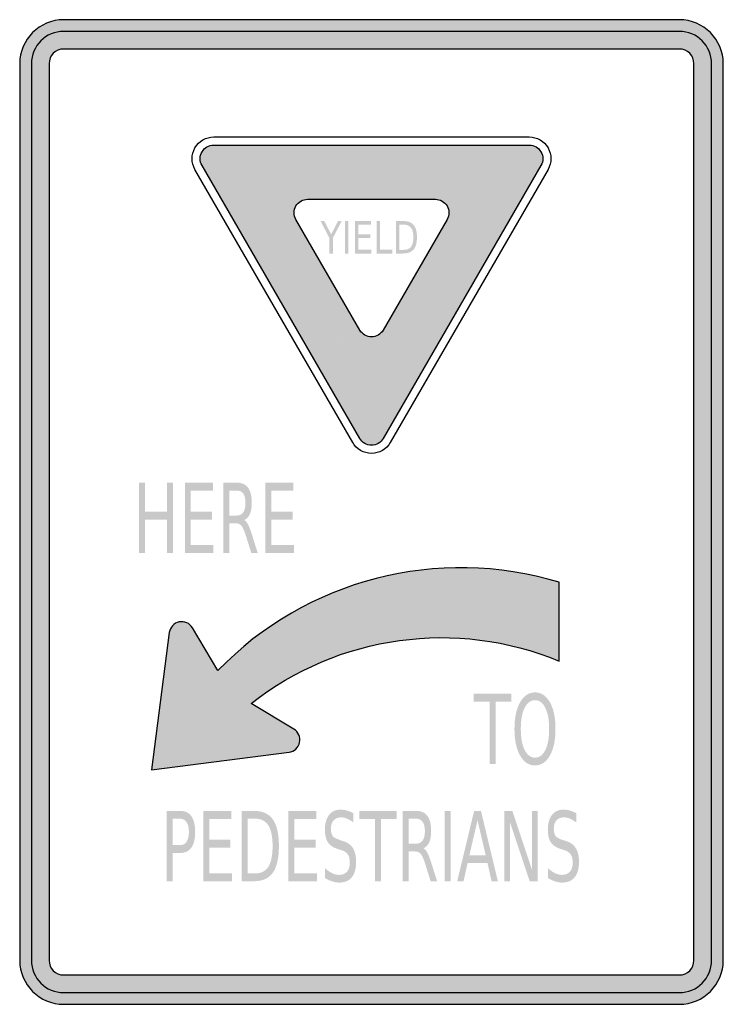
# Model space of a CAD drawing. Header units: inches. Extents: x -0.5 to 0.5, y -0.7 to 0.7.
import ezdxf

# ---------------------------------------------------------------- set-up
doc = ezdxf.new("R2010")
doc.units = ezdxf.units.IN
doc.header["$MEASUREMENT"] = 0

msp = doc.modelspace()

# ---------------------------------------------------------------- hatches: boundary and pattern name
h = msp.add_hatch(color=7)
edge = h.paths.add_edge_path()
edge.add_line((-0.4375, -0.7), (0.4375, -0.7))
edge.add_spline(control_points=[(0.4375, -0.7), (0.472, -0.7), (0.5, -0.672), (0.5, -0.6375)], knot_values=[0, 0, 0, 0, 1, 1, 1, 1], degree=3, periodic=0)
edge.add_line((0.5, -0.6375), (0.5, 0.6375))
edge.add_spline(control_points=[(0.5, 0.6375), (0.5, 0.672), (0.472, 0.7), (0.4375, 0.7)], knot_values=[0, 0, 0, 0, 1, 1, 1, 1], degree=3, periodic=0)
edge.add_line((0.4375, 0.7), (-0.4375, 0.7))
edge.add_spline(control_points=[(-0.4375, 0.7), (-0.472, 0.7), (-0.5, 0.672), (-0.5, 0.6375)], knot_values=[0, 0, 0, 0, 1, 1, 1, 1], degree=3, periodic=0)
edge.add_line((-0.5, 0.6375), (-0.5, -0.6375))
edge.add_spline(control_points=[(-0.5, -0.6375), (-0.5, -0.672), (-0.472, -0.7), (-0.4375, -0.7)], knot_values=[0, 0, 0, 0, 1, 1, 1, 1], degree=3, periodic=0)
edge = h.paths.add_edge_path(flags=0)
edge.add_line((-0.4375, -0.6583), (0.4375, -0.6583))
edge.add_spline(control_points=[(0.4375, -0.6583), (0.449, -0.6583), (0.4583, -0.649), (0.4583, -0.6375)], knot_values=[0, 0, 0, 0, 1, 1, 1, 1], degree=3, periodic=0)
edge.add_line((0.4583, -0.6375), (0.4583, 0.6375))
edge.add_spline(control_points=[(0.4583, 0.6375), (0.4583, 0.649), (0.449, 0.6583), (0.4375, 0.6583)], knot_values=[0, 0, 0, 0, 1, 1, 1, 1], degree=3, periodic=0)
edge.add_line((0.4375, 0.6583), (-0.4375, 0.6583))
edge.add_spline(control_points=[(-0.4375, 0.6583), (-0.449, 0.6583), (-0.4583, 0.649), (-0.4583, 0.6375)], knot_values=[0, 0, 0, 0, 1, 1, 1, 1], degree=3, periodic=0)
edge.add_line((-0.4583, 0.6375), (-0.4583, -0.6375))
edge.add_spline(control_points=[(-0.4583, -0.6375), (-0.4583, -0.649), (-0.449, -0.6583), (-0.4375, -0.6583)], knot_values=[0, 0, 0, 0, 1, 1, 1, 1], degree=3, periodic=0)
h = msp.add_hatch(color=7)
edge = h.paths.add_edge_path()
edge.add_spline(control_points=[(-0.4375, 0.6833), (-0.4628, 0.6833), (-0.4833, 0.6628), (-0.4833, 0.6375)], knot_values=[0, 0, 0, 0, 1, 1, 1, 1], degree=3, periodic=0)
edge.add_line((-0.4833, 0.6375), (-0.4833, -0.6375))
edge.add_spline(control_points=[(-0.4833, -0.6375), (-0.4833, -0.6628), (-0.4628, -0.6833), (-0.4375, -0.6833)], knot_values=[0, 0, 0, 0, 1, 1, 1, 1], degree=3, periodic=0)
edge.add_line((-0.4375, -0.6833), (0.4375, -0.6833))
edge.add_spline(control_points=[(0.4375, -0.6833), (0.4628, -0.6833), (0.4833, -0.6628), (0.4833, -0.6375)], knot_values=[0, 0, 0, 0, 1, 1, 1, 1], degree=3, periodic=0)
edge.add_line((0.4833, -0.6375), (0.4833, 0.6375))
edge.add_spline(control_points=[(0.4833, 0.6375), (0.4833, 0.6628), (0.4628, 0.6833), (0.4375, 0.6833)], knot_values=[0, 0, 0, 0, 1, 1, 1, 1], degree=3, periodic=0)
edge.add_line((0.4375, 0.6833), (-0.4375, 0.6833))
edge = h.paths.add_edge_path(flags=0)
edge.add_spline(control_points=[(0.4375, 0.6583), (0.449, 0.6583), (0.4583, 0.649), (0.4583, 0.6375)], knot_values=[0, 0, 0, 0, 1, 1, 1, 1], degree=3, periodic=0)
edge.add_line((0.4583, 0.6375), (0.4583, -0.6375))
edge.add_spline(control_points=[(0.4583, -0.6375), (0.4583, -0.649), (0.449, -0.6583), (0.4375, -0.6583)], knot_values=[0, 0, 0, 0, 1, 1, 1, 1], degree=3, periodic=0)
edge.add_line((0.4375, -0.6583), (-0.4375, -0.6583))
edge.add_spline(control_points=[(-0.4375, -0.6583), (-0.449, -0.6583), (-0.4583, -0.649), (-0.4583, -0.6375)], knot_values=[0, 0, 0, 0, 1, 1, 1, 1], degree=3, periodic=0)
edge.add_line((-0.4583, -0.6375), (-0.4583, 0.6375))
edge.add_spline(control_points=[(-0.4583, 0.6375), (-0.4583, 0.649), (-0.449, 0.6583), (-0.4375, 0.6583)], knot_values=[0, 0, 0, 0, 1, 1, 1, 1], degree=3, periodic=0)
edge.add_line((-0.4375, 0.6583), (0.4375, 0.6583))
for points in [[(-0.2242, 0.5218), (-0.2261, 0.5217), (-0.228, 0.5214), (-0.2298, 0.5209), (-0.2316, 0.5203), (-0.2333, 0.5195), (-0.2349, 0.5185), (-0.2364, 0.5174), (-0.2378, 0.5161), (-0.2391, 0.5147), (-0.2402, 0.5132), (-0.2412, 0.5116), (-0.242, 0.5099), (-0.2426, 0.5081), (-0.2431, 0.5062), (-0.2434, 0.5044), (-0.2435, 0.5025), (-0.2242, 0.5025), (-0.2242, 0.5218)], [(-0.0909, 0.4544), (-0.2242, 0.5025), (-0.2242, 0.5218), (-0.0909, 0.5218), (-0.0909, 0.4544)], [(-0.0909, 0.5218), (-0.0909, 0.4447), (0.0909, 0.4447), (0.0909, 0.5218), (-0.0909, 0.5218)], [(0.0909, 0.5218), (0.0909, 0.4447), (0.2242, 0.5025), (0.2242, 0.5218), (0.0909, 0.5218)], [(0.2435, 0.5025), (0.2434, 0.5044), (0.2431, 0.5062), (0.2426, 0.5081), (0.242, 0.5099), (0.2412, 0.5116), (0.2402, 0.5132), (0.2391, 0.5147), (0.2378, 0.5161), (0.2364, 0.5174), (0.2349, 0.5185), (0.2333, 0.5195), (0.2316, 0.5203), (0.2298, 0.5209), (0.228, 0.5214), (0.2261, 0.5217), (0.2242, 0.5218), (0.2242, 0.5025), (0.2435, 0.5025)], [(-0.2435, 0.5025), (-0.2434, 0.5008), (-0.2432, 0.4991), (-0.2428, 0.4975), (-0.2423, 0.4959), (-0.2417, 0.4943), (-0.2409, 0.4928), (-0.2242, 0.5025), (-0.2435, 0.5025)], [(-0.2409, 0.4928), (-0.1075, 0.416), (-0.1075, 0.416), (-0.2242, 0.5025), (-0.2409, 0.4928)], [(-0.1742, 0.3774), (-0.1075, 0.416), (-0.1075, 0.416), (-0.2409, 0.4928), (-0.1742, 0.3774)], [(-0.1198, 0.4251), (-0.2242, 0.5025), (-0.2242, 0.5025), (-0.0909, 0.4544), (-0.1198, 0.4251)], [(0.2242, 0.5025), (0.105, 0.4508), (0.1267, 0.4266), (0.2409, 0.4928), (0.2242, 0.5025)], [(0.2409, 0.4928), (0.1267, 0.4266), (0.1075, 0.416), (0.1742, 0.3774), (0.2409, 0.4928)], [(0.2409, 0.4928), (0.2417, 0.4943), (0.2423, 0.4959), (0.2428, 0.4975), (0.2432, 0.4991), (0.2434, 0.5008), (0.2435, 0.5025), (0.2242, 0.5025), (0.2409, 0.4928)], [(-0.0909, 0.4641), (-0.0947, 0.4639), (-0.0984, 0.4633), (-0.1021, 0.4624), (-0.1056, 0.4611), (-0.1091, 0.4595), (-0.1123, 0.4576), (-0.1153, 0.4553), (-0.1182, 0.4528), (-0.1207, 0.45), (-0.1229, 0.4469), (-0.1249, 0.4437), (-0.1265, 0.4403), (-0.1278, 0.4367), (-0.1287, 0.433), (-0.1293, 0.4293), (-0.1294, 0.4255), (-0.1102, 0.4255), (-0.1101, 0.4274), (-0.1098, 0.4293), (-0.1093, 0.4311), (-0.1087, 0.4329), (-0.1079, 0.4346), (-0.1069, 0.4362), (-0.1058, 0.4378), (-0.1045, 0.4392), (-0.1031, 0.4404), (-0.1016, 0.4416), (-0.1, 0.4425), (-0.0983, 0.4433), (-0.0965, 0.444), (-0.0946, 0.4444), (-0.0928, 0.4447), (-0.0909, 0.4448), (-0.0909, 0.4641)], [(0.1294, 0.4255), (0.1293, 0.4291), (0.1288, 0.4326), (0.128, 0.4361), (0.1268, 0.4395), (0.1254, 0.4427), (0.1237, 0.4458), (0.1217, 0.4488), (0.1194, 0.4515), (0.1169, 0.454), (0.1141, 0.4563), (0.1112, 0.4583), (0.1081, 0.46), (0.1048, 0.4615), (0.1014, 0.4626), (0.098, 0.4634), (0.0944, 0.4639), (0.0909, 0.4641), (0.0909, 0.4448), (0.0927, 0.4447), (0.0944, 0.4445), (0.0962, 0.4441), (0.0979, 0.4435), (0.0995, 0.4428), (0.101, 0.4419), (0.1025, 0.4409), (0.1039, 0.4398), (0.1051, 0.4385), (0.1063, 0.4371), (0.1073, 0.4357), (0.1081, 0.4341), (0.1089, 0.4325), (0.1094, 0.4308), (0.1098, 0.4291), (0.1101, 0.4273), (0.1102, 0.4255), (0.1294, 0.4255)], [(-0.1294, 0.4255), (-0.1293, 0.4222), (-0.1289, 0.4188), (-0.1281, 0.4155), (-0.1271, 0.4123), (-0.1258, 0.4092), (-0.1243, 0.4062), (-0.1076, 0.4159), (-0.1084, 0.4174), (-0.109, 0.4189), (-0.1095, 0.4205), (-0.1099, 0.4222), (-0.1101, 0.4238), (-0.1102, 0.4255), (-0.1294, 0.4255)], [(0.1243, 0.4062), (0.1258, 0.4092), (0.1271, 0.4123), (0.1281, 0.4155), (0.1289, 0.4188), (0.1293, 0.4222), (0.1294, 0.4255), (0.1102, 0.4255), (0.1101, 0.4238), (0.1099, 0.4222), (0.1095, 0.4205), (0.109, 0.4189), (0.1084, 0.4174), (0.1076, 0.4159), (0.1243, 0.4062)], [(-0.0833, 0.22), (-0.0166, 0.2585), (-0.1075, 0.416), (-0.1742, 0.3774), (-0.0833, 0.22)], [(-0.0724, 0.4138), (-0.0672, 0.4138), (-0.0573, 0.3948), (-0.0475, 0.4138), (-0.0423, 0.4138), (-0.0549, 0.3896), (-0.0549, 0.3675), (-0.0598, 0.3675), (-0.0598, 0.3896), (-0.0724, 0.4138)], [(-0.0377, 0.4138), (-0.0329, 0.4138), (-0.0329, 0.3675), (-0.0377, 0.3675), (-0.0377, 0.4138)], [(-0.0233, 0.4138), (-0.0008, 0.4138), (-0.0008, 0.4085), (-0.0185, 0.4085), (-0.0185, 0.3948), (-0.0015, 0.3948), (-0.0015, 0.3896), (-0.0185, 0.3896), (-0.0185, 0.3728), (-0.0004, 0.3728), (-0.0004, 0.3675), (-0.0233, 0.3675), (-0.0233, 0.4138)], [(0.0075, 0.4138), (0.0123, 0.4138), (0.0123, 0.3728), (0.0297, 0.3728), (0.0297, 0.3675), (0.0075, 0.3675), (0.0075, 0.4138)], [(0.1075, 0.416), (0.1742, 0.3774), (0.0833, 0.22), (0.0166, 0.2585), (0.1075, 0.416)], [(-0.0167, 0.1045), (-0.025, 0.2536), (-0.0833, 0.22), (-0.0167, 0.1045)], [(-0.0334, 0.2488), (-0.0314, 0.2457), (-0.0291, 0.2429), (-0.0266, 0.2402), (-0.0238, 0.2378), (-0.0208, 0.2357), (-0.0177, 0.2338), (-0.0143, 0.2323), (-0.0109, 0.2311), (-0.0073, 0.2302), (-0.0037, 0.2297), (0, 0.2295), (0.0037, 0.2297), (0.0073, 0.2302), (0.0109, 0.2311), (0.0143, 0.2323), (0.0177, 0.2338), (0.0208, 0.2357), (0.0238, 0.2378), (0.0266, 0.2402), (0.0291, 0.2429), (0.0314, 0.2457), (0.0334, 0.2488), (0.0167, 0.2585), (0.0157, 0.2569), (0.0146, 0.2555), (0.0133, 0.2542), (0.0119, 0.2529), (0.0104, 0.2519), (0.0088, 0.251), (0.0072, 0.2502), (0.0054, 0.2496), (0.0036, 0.2492), (0.0018, 0.2489), (0, 0.2488), (-0.0018, 0.2489), (-0.0036, 0.2492), (-0.0054, 0.2496), (-0.0072, 0.2502), (-0.0088, 0.251), (-0.0104, 0.2519), (-0.0119, 0.2529), (-0.0133, 0.2542), (-0.0146, 0.2555), (-0.0157, 0.2569), (-0.0167, 0.2585), (-0.0334, 0.2488)], [(0, 0.1142), (0, 0.2392), (-0.025, 0.2536), (-0.0167, 0.1045), (0, 0.1142)], [(0, 0.1142), (0.025, 0.2536), (0, 0.2392), (0, 0.1142), (0, 0.1142)], [(0.0167, 0.1045), (0.0833, 0.22), (0.025, 0.2536), (0, 0.1142), (0.0167, 0.1045)], [(-0.0167, 0.1045), (-0.0157, 0.103), (-0.0146, 0.1016), (-0.0133, 0.1002), (-0.0119, 0.099), (-0.0104, 0.098), (-0.0088, 0.097), (-0.0072, 0.0963), (-0.0054, 0.0957), (-0.0036, 0.0952), (-0.0018, 0.095), (0, 0.0949), (0.0018, 0.095), (0.0036, 0.0952), (0.0054, 0.0957), (0.0072, 0.0963), (0.0088, 0.097), (0.0104, 0.098), (0.0119, 0.099), (0.0133, 0.1002), (0.0146, 0.1016), (0.0157, 0.103), (0.0167, 0.1045), (0, 0.1142), (-0.0167, 0.1045)], [(-0.3303, 0.0417), (-0.3218, 0.0417), (-0.3218, 0.0007), (-0.2908, 0.0007), (-0.2908, 0.0417), (-0.2823, 0.0417), (-0.2823, -0.0583), (-0.2908, -0.0583), (-0.2908, -0.0107), (-0.3218, -0.0107), (-0.3218, -0.0583), (-0.3303, -0.0583), (-0.3303, 0.0417)], [(-0.2653, 0.0417), (-0.2255, 0.0417), (-0.2255, 0.0303), (-0.2568, 0.0303), (-0.2568, 0.0007), (-0.2268, 0.0007), (-0.2268, -0.0107), (-0.2568, -0.0107), (-0.2568, -0.0469), (-0.2247, -0.0469), (-0.2247, -0.0583), (-0.2653, -0.0583), (-0.2653, 0.0417)], [(-0.1507, 0.0417), (-0.1109, 0.0417), (-0.1109, 0.0303), (-0.1422, 0.0303), (-0.1422, 0.0007), (-0.1122, 0.0007), (-0.1122, -0.0107), (-0.1422, -0.0107), (-0.1422, -0.0469), (-0.1101, -0.0469), (-0.1101, -0.0583), (-0.1507, -0.0583), (-0.1507, 0.0417)], [(0.1454, -0.2583), (0.1987, -0.2583), (0.1987, -0.2697), (0.1763, -0.2697), (0.1763, -0.3583), (0.1678, -0.3583), (0.1678, -0.2697), (0.1454, -0.2697), (0.1454, -0.2583)], [(-0.2391, -0.425), (-0.1993, -0.425), (-0.1993, -0.4364), (-0.2306, -0.4364), (-0.2306, -0.466), (-0.2006, -0.466), (-0.2006, -0.4774), (-0.2306, -0.4774), (-0.2306, -0.5136), (-0.1985, -0.5136), (-0.1985, -0.525), (-0.2391, -0.525), (-0.2391, -0.425)], [(-0.118, -0.425), (-0.0782, -0.425), (-0.0782, -0.4364), (-0.1095, -0.4364), (-0.1095, -0.466), (-0.0795, -0.466), (-0.0795, -0.4774), (-0.1095, -0.4774), (-0.1095, -0.5136), (-0.0774, -0.5136), (-0.0774, -0.525), (-0.118, -0.525), (-0.118, -0.425)], [(-0.0173, -0.425), (0.036, -0.425), (0.036, -0.4364), (0.0136, -0.4364), (0.0136, -0.525), (0.0051, -0.525), (0.0051, -0.4364), (-0.0173, -0.4364), (-0.0173, -0.425)], [(0.1042, -0.425), (0.1127, -0.425), (0.1127, -0.525), (0.1042, -0.525), (0.1042, -0.425)], [(0.1887, -0.425), (0.2002, -0.425), (0.2281, -0.5087), (0.2281, -0.425), (0.2364, -0.425), (0.2364, -0.525), (0.2249, -0.525), (0.197, -0.4413), (0.197, -0.525), (0.1887, -0.525), (0.1887, -0.425)]]:
    msp.add_hatch(color=7).paths.add_polyline_path(points)
h = msp.add_hatch(color=7)
edge = h.paths.add_edge_path()
edge.add_line((0.0347, 0.4138), (0.0446, 0.4138))
edge.add_spline(control_points=[(0.0446, 0.4138), (0.0515, 0.4138), (0.0565, 0.4119), (0.0598, 0.4082), (0.063, 0.4045), (0.0646, 0.3987), (0.0646, 0.3907), (0.0646, 0.3827), (0.063, 0.3769), (0.0597, 0.3731), (0.0565, 0.3694), (0.0514, 0.3675), (0.0446, 0.3675)], knot_values=[0, 0, 0, 0, 1, 1, 1, 2, 2, 2, 3, 3, 3, 4, 4, 4, 4], degree=3, periodic=0)
edge.add_line((0.0446, 0.3675), (0.0347, 0.3675))
edge.add_line((0.0347, 0.3675), (0.0347, 0.4138))
edge = h.paths.add_edge_path(flags=0)
edge.add_line((0.0395, 0.4087), (0.0395, 0.3727))
edge.add_line((0.0395, 0.3727), (0.0453, 0.3727))
edge.add_spline(control_points=[(0.0453, 0.3727), (0.0502, 0.3727), (0.0538, 0.3741), (0.0561, 0.377), (0.0584, 0.3799), (0.0595, 0.3845), (0.0595, 0.3907), (0.0595, 0.3969), (0.0584, 0.4015), (0.0561, 0.4043), (0.0538, 0.4072), (0.0502, 0.4087), (0.0453, 0.4087)], knot_values=[0, 0, 0, 0, 1, 1, 1, 2, 2, 2, 3, 3, 3, 4, 4, 4, 4], degree=3, periodic=0)
edge.add_line((0.0453, 0.4087), (0.0395, 0.4087))
h = msp.add_hatch(color=7)
edge = h.paths.add_edge_path()
edge.add_spline(control_points=[(-0.1809, -0.0114), (-0.179, -0.0124), (-0.1773, -0.0145), (-0.1755, -0.0177), (-0.1738, -0.021), (-0.1721, -0.0254), (-0.1703, -0.031)], knot_values=[0, 0, 0, 0, 1, 1, 1, 2, 2, 2, 2], degree=3, periodic=0)
edge.add_line((-0.1703, -0.031), (-0.1617, -0.0583))
edge.add_line((-0.1617, -0.0583), (-0.1708, -0.0583))
edge.add_line((-0.1708, -0.0583), (-0.1789, -0.0327))
edge.add_spline(control_points=[(-0.1789, -0.0327), (-0.181, -0.026), (-0.183, -0.0215), (-0.1849, -0.0194), (-0.1869, -0.0172), (-0.1896, -0.0161), (-0.1929, -0.0161)], knot_values=[0, 0, 0, 0, 1, 1, 1, 2, 2, 2, 2], degree=3, periodic=0)
edge.add_line((-0.1929, -0.0161), (-0.2022, -0.0161))
edge.add_line((-0.2022, -0.0161), (-0.2022, -0.0583))
edge.add_line((-0.2022, -0.0583), (-0.2107, -0.0583))
edge.add_line((-0.2107, -0.0583), (-0.2107, 0.0417))
edge.add_line((-0.2107, 0.0417), (-0.1915, 0.0417))
edge.add_spline(control_points=[(-0.1915, 0.0417), (-0.1843, 0.0417), (-0.1789, 0.0393), (-0.1754, 0.0345), (-0.1719, 0.0297), (-0.1701, 0.0225), (-0.1701, 0.0129), (-0.1701, 0.0066), (-0.171, 0.0013), (-0.1728, -0.0028), (-0.1747, -0.007), (-0.1773, -0.0098), (-0.1809, -0.0114)], knot_values=[0, 0, 0, 0, 1, 1, 1, 2, 2, 2, 3, 3, 3, 4, 4, 4, 4], degree=3, periodic=0)
edge = h.paths.add_edge_path(flags=0)
edge.add_line((-0.2022, 0.0305), (-0.2022, -0.005))
edge.add_line((-0.2022, -0.005), (-0.1915, -0.005))
edge.add_spline(control_points=[(-0.1915, -0.005), (-0.1874, -0.005), (-0.1843, -0.0034), (-0.1822, -0.0004), (-0.1801, 0.0026), (-0.1791, 0.007), (-0.1791, 0.0129), (-0.1791, 0.0187), (-0.1801, 0.0231), (-0.1822, 0.0261), (-0.1843, 0.0291), (-0.1874, 0.0305), (-0.1915, 0.0305)], knot_values=[0, 0, 0, 0, 1, 1, 1, 2, 2, 2, 3, 3, 3, 4, 4, 4, 4], degree=3, periodic=0)
edge.add_line((-0.1915, 0.0305), (-0.2022, 0.0305))
h = msp.add_hatch(color=7)
edge = h.paths.add_edge_path()
edge.add_line((0.2667, -0.2119), (0.2667, -0.0999))
edge.add_spline(control_points=[(0.2667, -0.0999), (0.0943, -0.0476), (-0.0928, -0.096), (-0.2182, -0.2252)], knot_values=[0, 0, 0, 0, 1, 1, 1, 1], degree=3, periodic=0)
edge.add_line((-0.2182, -0.2252), (-0.2546, -0.1646))
edge.add_spline(control_points=[(-0.2546, -0.1646), (-0.2585, -0.1581), (-0.266, -0.1548), (-0.2734, -0.1563), (-0.2808, -0.1579), (-0.2864, -0.1639), (-0.2874, -0.1714)], knot_values=[0, 0, 0, 0, 1, 1, 1, 2, 2, 2, 2], degree=3, periodic=0)
edge.add_line((-0.2874, -0.1714), (-0.3125, -0.3667))
edge.add_line((-0.3125, -0.3667), (-0.1172, -0.3415))
edge.add_spline(control_points=[(-0.1172, -0.3415), (-0.1098, -0.3406), (-0.1037, -0.335), (-0.1022, -0.3276), (-0.1006, -0.3202), (-0.1039, -0.3126), (-0.1104, -0.3088)], knot_values=[0, 0, 0, 0, 1, 1, 1, 2, 2, 2, 2], degree=3, periodic=0)
edge.add_line((-0.1104, -0.3088), (-0.1711, -0.2724))
edge.add_spline(control_points=[(-0.1711, -0.2724), (-0.0468, -0.1746), (0.1205, -0.1514), (0.2667, -0.2119)], knot_values=[0, 0, 0, 0, 1, 1, 1, 1], degree=3, periodic=0)
h = msp.add_hatch(color=7)
edge = h.paths.add_edge_path()
edge.add_spline(control_points=[(0.2324, -0.2565), (0.2412, -0.2565), (0.2483, -0.2612), (0.2536, -0.2706), (0.2589, -0.28), (0.2615, -0.2926), (0.2615, -0.3084), (0.2615, -0.3242), (0.2589, -0.3368), (0.2536, -0.3462), (0.2483, -0.3556), (0.2412, -0.3603), (0.2324, -0.3603), (0.2235, -0.3603), (0.2165, -0.3556), (0.2112, -0.3462), (0.2059, -0.3368), (0.2032, -0.3242), (0.2032, -0.3084), (0.2032, -0.2926), (0.2059, -0.28), (0.2112, -0.2706), (0.2165, -0.2612), (0.2235, -0.2565), (0.2324, -0.2565)], knot_values=[0, 0, 0, 0, 1, 1, 1, 2, 2, 2, 3, 3, 3, 4, 4, 4, 5, 5, 5, 6, 6, 6, 7, 7, 7, 8, 8, 8, 8], degree=3, periodic=0)
edge = h.paths.add_edge_path(flags=0)
edge.add_spline(control_points=[(0.2324, -0.2675), (0.2262, -0.2675), (0.2213, -0.2712), (0.2176, -0.2785), (0.214, -0.2858), (0.2122, -0.2958), (0.2122, -0.3084), (0.2122, -0.321), (0.214, -0.331), (0.2176, -0.3383), (0.2213, -0.3456), (0.2262, -0.3493), (0.2324, -0.3493), (0.2386, -0.3493), (0.2435, -0.3456), (0.2471, -0.3383), (0.2507, -0.331), (0.2525, -0.321), (0.2525, -0.3084), (0.2525, -0.2958), (0.2507, -0.2858), (0.2471, -0.2785), (0.2435, -0.2712), (0.2386, -0.2675), (0.2324, -0.2675)], knot_values=[0, 0, 0, 0, 1, 1, 1, 2, 2, 2, 3, 3, 3, 4, 4, 4, 5, 5, 5, 6, 6, 6, 7, 7, 7, 8, 8, 8, 8], degree=3, periodic=0)
h = msp.add_hatch(color=7)
edge = h.paths.add_edge_path()
edge.add_line((-0.2912, -0.425), (-0.272, -0.425))
edge.add_spline(control_points=[(-0.272, -0.425), (-0.2649, -0.425), (-0.2596, -0.4275), (-0.256, -0.4326), (-0.2524, -0.4377), (-0.2506, -0.4451), (-0.2506, -0.4549), (-0.2506, -0.4647), (-0.2524, -0.4722), (-0.256, -0.4772), (-0.2596, -0.4823), (-0.2649, -0.4848), (-0.272, -0.4848)], knot_values=[0, 0, 0, 0, 1, 1, 1, 2, 2, 2, 3, 3, 3, 4, 4, 4, 4], degree=3, periodic=0)
edge.add_line((-0.272, -0.4848), (-0.2827, -0.4848))
edge.add_line((-0.2827, -0.4848), (-0.2827, -0.525))
edge.add_line((-0.2827, -0.525), (-0.2912, -0.525))
edge.add_line((-0.2912, -0.525), (-0.2912, -0.425))
edge = h.paths.add_edge_path(flags=0)
edge.add_line((-0.2827, -0.4361), (-0.2827, -0.4737))
edge.add_line((-0.2827, -0.4737), (-0.272, -0.4737))
edge.add_spline(control_points=[(-0.272, -0.4737), (-0.268, -0.4737), (-0.2649, -0.4721), (-0.2628, -0.4688), (-0.2606, -0.4655), (-0.2595, -0.4609), (-0.2595, -0.4549), (-0.2595, -0.4489), (-0.2606, -0.4443), (-0.2628, -0.441), (-0.2649, -0.4377), (-0.268, -0.4361), (-0.272, -0.4361)], knot_values=[0, 0, 0, 0, 1, 1, 1, 2, 2, 2, 3, 3, 3, 4, 4, 4, 4], degree=3, periodic=0)
edge.add_line((-0.272, -0.4361), (-0.2827, -0.4361))
h = msp.add_hatch(color=7)
edge = h.paths.add_edge_path()
edge.add_line((-0.1845, -0.425), (-0.1671, -0.425))
edge.add_spline(control_points=[(-0.1671, -0.425), (-0.1548, -0.425), (-0.1459, -0.429), (-0.1402, -0.4371), (-0.1345, -0.4451), (-0.1316, -0.4578), (-0.1316, -0.4749), (-0.1316, -0.4921), (-0.1345, -0.5048), (-0.1402, -0.5129), (-0.1459, -0.521), (-0.1549, -0.525), (-0.1671, -0.525)], knot_values=[0, 0, 0, 0, 1, 1, 1, 2, 2, 2, 3, 3, 3, 4, 4, 4, 4], degree=3, periodic=0)
edge.add_line((-0.1671, -0.525), (-0.1845, -0.525))
edge.add_line((-0.1845, -0.525), (-0.1845, -0.425))
edge = h.paths.add_edge_path(flags=0)
edge.add_line((-0.176, -0.4361), (-0.176, -0.5139))
edge.add_line((-0.176, -0.5139), (-0.1657, -0.5139))
edge.add_spline(control_points=[(-0.1657, -0.5139), (-0.1571, -0.5139), (-0.1507, -0.5108), (-0.1466, -0.5045), (-0.1426, -0.4983), (-0.1406, -0.4884), (-0.1406, -0.4749), (-0.1406, -0.4615), (-0.1426, -0.4517), (-0.1466, -0.4455), (-0.1507, -0.4392), (-0.1571, -0.4361), (-0.1657, -0.4361)], knot_values=[0, 0, 0, 0, 1, 1, 1, 2, 2, 2, 3, 3, 3, 4, 4, 4, 4], degree=3, periodic=0)
edge.add_line((-0.1657, -0.4361), (-0.176, -0.4361))
h = msp.add_hatch(color=7)
edge = h.paths.add_edge_path()
edge.add_line((-0.0257, -0.4283), (-0.0257, -0.4415))
edge.add_spline(control_points=[(-0.0257, -0.4415), (-0.0289, -0.439), (-0.032, -0.4372), (-0.0348, -0.436), (-0.0377, -0.4348), (-0.0405, -0.4342), (-0.0431, -0.4342), (-0.0478, -0.4342), (-0.0514, -0.4356), (-0.0539, -0.4385), (-0.0564, -0.4413), (-0.0577, -0.4454), (-0.0577, -0.4507), (-0.0577, -0.4551), (-0.0568, -0.4584), (-0.0552, -0.4607), (-0.0535, -0.4629), (-0.0503, -0.4647), (-0.0456, -0.4661)], knot_values=[0, 0, 0, 0, 1, 1, 1, 2, 2, 2, 3, 3, 3, 4, 4, 4, 5, 5, 5, 6, 6, 6, 6], degree=3, periodic=0)
edge.add_line((-0.0456, -0.4661), (-0.0405, -0.4678))
edge.add_spline(control_points=[(-0.0405, -0.4678), (-0.0341, -0.4697), (-0.0294, -0.4731), (-0.0264, -0.4779), (-0.0234, -0.4828), (-0.0219, -0.4893), (-0.0219, -0.4974), (-0.0219, -0.5071), (-0.0239, -0.5144), (-0.028, -0.5194), (-0.0321, -0.5244), (-0.0381, -0.5269), (-0.046, -0.5269), (-0.049, -0.5269), (-0.0522, -0.5264), (-0.0555, -0.5253), (-0.0589, -0.5243), (-0.0624, -0.5227), (-0.066, -0.5206)], knot_values=[0, 0, 0, 0, 1, 1, 1, 2, 2, 2, 3, 3, 3, 4, 4, 4, 5, 5, 5, 6, 6, 6, 6], degree=3, periodic=0)
edge.add_line((-0.066, -0.5206), (-0.066, -0.5066))
edge.add_spline(control_points=[(-0.066, -0.5066), (-0.0625, -0.5097), (-0.0591, -0.512), (-0.0558, -0.5136), (-0.0525, -0.5152), (-0.0492, -0.516), (-0.046, -0.516), (-0.0412, -0.516), (-0.0374, -0.5144), (-0.0347, -0.5114), (-0.0321, -0.5084), (-0.0308, -0.504), (-0.0308, -0.4984), (-0.0308, -0.4935), (-0.0317, -0.4897), (-0.0336, -0.4869), (-0.0355, -0.4841), (-0.0386, -0.482), (-0.043, -0.4807)], knot_values=[0, 0, 0, 0, 1, 1, 1, 2, 2, 2, 3, 3, 3, 4, 4, 4, 5, 5, 5, 6, 6, 6, 6], degree=3, periodic=0)
edge.add_line((-0.043, -0.4807), (-0.0482, -0.4791))
edge.add_spline(control_points=[(-0.0482, -0.4791), (-0.0545, -0.477), (-0.0591, -0.4739), (-0.062, -0.4696), (-0.0648, -0.4653), (-0.0662, -0.4594), (-0.0662, -0.4517), (-0.0662, -0.4429), (-0.0642, -0.4359), (-0.0603, -0.4308), (-0.0564, -0.4257), (-0.051, -0.4232), (-0.0441, -0.4232), (-0.0412, -0.4232), (-0.0381, -0.4236), (-0.0351, -0.4245), (-0.032, -0.4253), (-0.0289, -0.4266), (-0.0257, -0.4283)], knot_values=[0, 0, 0, 0, 1, 1, 1, 2, 2, 2, 3, 3, 3, 4, 4, 4, 5, 5, 5, 6, 6, 6, 6], degree=3, periodic=0)
h = msp.add_hatch(color=7)
edge = h.paths.add_edge_path()
edge.add_spline(control_points=[(0.074, -0.4781), (0.0759, -0.4791), (0.0777, -0.4812), (0.0794, -0.4844), (0.0811, -0.4876), (0.0828, -0.492), (0.0846, -0.4977)], knot_values=[0, 0, 0, 0, 1, 1, 1, 2, 2, 2, 2], degree=3, periodic=0)
edge.add_line((0.0846, -0.4977), (0.0933, -0.525))
edge.add_line((0.0933, -0.525), (0.0841, -0.525))
edge.add_line((0.0841, -0.525), (0.076, -0.4993))
edge.add_spline(control_points=[(0.076, -0.4993), (0.0739, -0.4926), (0.0719, -0.4882), (0.07, -0.486), (0.068, -0.4838), (0.0654, -0.4827), (0.062, -0.4827)], knot_values=[0, 0, 0, 0, 1, 1, 1, 2, 2, 2, 2], degree=3, periodic=0)
edge.add_line((0.062, -0.4827), (0.0527, -0.4827))
edge.add_line((0.0527, -0.4827), (0.0527, -0.525))
edge.add_line((0.0527, -0.525), (0.0442, -0.525))
edge.add_line((0.0442, -0.525), (0.0442, -0.425))
edge.add_line((0.0442, -0.425), (0.0634, -0.425))
edge.add_spline(control_points=[(0.0634, -0.425), (0.0706, -0.425), (0.076, -0.4274), (0.0795, -0.4322), (0.083, -0.4369), (0.0848, -0.4442), (0.0848, -0.4538), (0.0848, -0.4601), (0.0839, -0.4653), (0.0821, -0.4695), (0.0802, -0.4736), (0.0776, -0.4765), (0.074, -0.4781)], knot_values=[0, 0, 0, 0, 1, 1, 1, 2, 2, 2, 3, 3, 3, 4, 4, 4, 4], degree=3, periodic=0)
edge = h.paths.add_edge_path(flags=0)
edge.add_line((0.0527, -0.4361), (0.0527, -0.4716))
edge.add_line((0.0527, -0.4716), (0.0634, -0.4716))
edge.add_spline(control_points=[(0.0634, -0.4716), (0.0675, -0.4716), (0.0706, -0.4701), (0.0727, -0.4671), (0.0748, -0.4641), (0.0759, -0.4596), (0.0759, -0.4538), (0.0759, -0.448), (0.0748, -0.4435), (0.0727, -0.4406), (0.0706, -0.4376), (0.0675, -0.4361), (0.0634, -0.4361)], knot_values=[0, 0, 0, 0, 1, 1, 1, 2, 2, 2, 3, 3, 3, 4, 4, 4, 4], degree=3, periodic=0)
edge.add_line((0.0634, -0.4361), (0.0527, -0.4361))
h = msp.add_hatch(color=7)
h.paths.add_polyline_path([(0.1459, -0.425), (0.1556, -0.425), (0.1796, -0.525), (0.1707, -0.525), (0.1649, -0.4993), (0.1365, -0.4993), (0.1308, -0.525), (0.1218, -0.525), (0.1459, -0.425)])
h.paths.add_polyline_path([(0.1507, -0.4383), (0.1391, -0.4881), (0.1623, -0.4881), (0.1507, -0.4383)], flags=0)
h = msp.add_hatch(color=7)
edge = h.paths.add_edge_path()
edge.add_line((0.2911, -0.4283), (0.2911, -0.4415))
edge.add_spline(control_points=[(0.2911, -0.4415), (0.2878, -0.439), (0.2848, -0.4372), (0.2819, -0.436), (0.279, -0.4348), (0.2763, -0.4342), (0.2736, -0.4342), (0.269, -0.4342), (0.2654, -0.4356), (0.2629, -0.4385), (0.2603, -0.4413), (0.2591, -0.4454), (0.2591, -0.4507), (0.2591, -0.4551), (0.2599, -0.4584), (0.2616, -0.4607), (0.2633, -0.4629), (0.2664, -0.4647), (0.2711, -0.4661)], knot_values=[0, 0, 0, 0, 1, 1, 1, 2, 2, 2, 3, 3, 3, 4, 4, 4, 5, 5, 5, 6, 6, 6, 6], degree=3, periodic=0)
edge.add_line((0.2711, -0.4661), (0.2762, -0.4678))
edge.add_spline(control_points=[(0.2762, -0.4678), (0.2826, -0.4697), (0.2873, -0.4731), (0.2903, -0.4779), (0.2934, -0.4828), (0.2949, -0.4893), (0.2949, -0.4974), (0.2949, -0.5071), (0.2928, -0.5144), (0.2887, -0.5194), (0.2847, -0.5244), (0.2787, -0.5269), (0.2708, -0.5269), (0.2678, -0.5269), (0.2646, -0.5264), (0.2612, -0.5253), (0.2579, -0.5243), (0.2544, -0.5227), (0.2508, -0.5206)], knot_values=[0, 0, 0, 0, 1, 1, 1, 2, 2, 2, 3, 3, 3, 4, 4, 4, 5, 5, 5, 6, 6, 6, 6], degree=3, periodic=0)
edge.add_line((0.2508, -0.5206), (0.2508, -0.5066))
edge.add_spline(control_points=[(0.2508, -0.5066), (0.2543, -0.5097), (0.2577, -0.512), (0.261, -0.5136), (0.2643, -0.5152), (0.2675, -0.516), (0.2708, -0.516), (0.2756, -0.516), (0.2794, -0.5144), (0.282, -0.5114), (0.2847, -0.5084), (0.286, -0.504), (0.286, -0.4984), (0.286, -0.4935), (0.285, -0.4897), (0.2831, -0.4869), (0.2812, -0.4841), (0.2781, -0.482), (0.2738, -0.4807)], knot_values=[0, 0, 0, 0, 1, 1, 1, 2, 2, 2, 3, 3, 3, 4, 4, 4, 5, 5, 5, 6, 6, 6, 6], degree=3, periodic=0)
edge.add_line((0.2738, -0.4807), (0.2686, -0.4791))
edge.add_spline(control_points=[(0.2686, -0.4791), (0.2622, -0.477), (0.2576, -0.4739), (0.2548, -0.4696), (0.252, -0.4653), (0.2506, -0.4594), (0.2506, -0.4517), (0.2506, -0.4429), (0.2525, -0.4359), (0.2564, -0.4308), (0.2604, -0.4257), (0.2658, -0.4232), (0.2726, -0.4232), (0.2756, -0.4232), (0.2786, -0.4236), (0.2817, -0.4245), (0.2848, -0.4253), (0.2879, -0.4266), (0.2911, -0.4283)], knot_values=[0, 0, 0, 0, 1, 1, 1, 2, 2, 2, 3, 3, 3, 4, 4, 4, 5, 5, 5, 6, 6, 6, 6], degree=3, periodic=0)

# ---------------------------------------------------------------- linework, layer by layer
at = {"color": 7}
for points in [[(0.4375, 0.7), (-0.4375, 0.7)], [(0.4375, 0.6833), (-0.4375, 0.6833)], [(0.4375, 0.6583), (-0.4375, 0.6583)], [(-0.5, 0.6375), (-0.5, -0.6375)], [(-0.4833, 0.6375), (-0.4833, -0.6375)], [(-0.4583, 0.6375), (-0.4583, -0.6375)], [(0.4583, -0.6375), (0.4583, 0.6375)], [(0.4833, -0.6375), (0.4833, 0.6375)], [(0.5, -0.6375), (0.5, 0.6375)], [(-0.2242, 0.5333), (0.2242, 0.5333)], [(-0.2242, 0.5218), (0.2242, 0.5218)], [(-0.0167, 0.1045), (-0.2409, 0.4928)], [(0.2409, 0.4928), (0.0167, 0.1045)], [(-0.0267, 0.0988), (-0.2509, 0.4871)], [(0.2509, 0.4871), (0.0267, 0.0988)], [(-0.0909, 0.4447), (0.0909, 0.4447)], [(-0.0166, 0.2585), (-0.1075, 0.416)], [(0.1075, 0.416), (0.0166, 0.2585)], [(0.2667, -0.2119), (0.2667, -0.0999)], [(-0.2182, -0.2252), (-0.2546, -0.1646)], [(-0.2874, -0.1714), (-0.3125, -0.3667), (-0.1172, -0.3415)], [(-0.1104, -0.3088), (-0.1711, -0.2724)], [(-0.4375, -0.6583), (0.4375, -0.6583)], [(-0.4375, -0.6833), (0.4375, -0.6833)], [(-0.4375, -0.7), (0.4375, -0.7)]]:
    msp.add_lwpolyline(points, dxfattribs=at)
for points in [[(-0.4375, 0.7), (-0.472, 0.7), (-0.5, 0.672), (-0.5, 0.6375)], [(0.5, 0.6375), (0.5, 0.672), (0.472, 0.7), (0.4375, 0.7)], [(-0.4375, 0.6833), (-0.4628, 0.6833), (-0.4833, 0.6628), (-0.4833, 0.6375)], [(0.4833, 0.6375), (0.4833, 0.6628), (0.4628, 0.6833), (0.4375, 0.6833)], [(-0.4375, 0.6583), (-0.449, 0.6583), (-0.4583, 0.649), (-0.4583, 0.6375)], [(0.4583, 0.6375), (0.4583, 0.649), (0.449, 0.6583), (0.4375, 0.6583)], [(0.2667, -0.0999), (0.0943, -0.0476), (-0.0928, -0.096), (-0.2182, -0.2252)], [(-0.1711, -0.2724), (-0.0468, -0.1746), (0.1205, -0.1514), (0.2667, -0.2119)], [(-0.5, -0.6375), (-0.5, -0.672), (-0.472, -0.7), (-0.4375, -0.7)], [(-0.4833, -0.6375), (-0.4833, -0.6628), (-0.4628, -0.6833), (-0.4375, -0.6833)], [(-0.4583, -0.6375), (-0.4583, -0.649), (-0.449, -0.6583), (-0.4375, -0.6583)], [(0.4375, -0.7), (0.472, -0.7), (0.5, -0.672), (0.5, -0.6375)], [(0.4375, -0.6833), (0.4628, -0.6833), (0.4833, -0.6628), (0.4833, -0.6375)], [(0.4375, -0.6583), (0.449, -0.6583), (0.4583, -0.649), (0.4583, -0.6375)]]:
    msp.add_open_spline(points, degree=3, dxfattribs=at)
for points in [[(-0.2509, 0.4871), (-0.2564, 0.4966), (-0.2564, 0.5084), (-0.2509, 0.5179), (-0.2454, 0.5275), (-0.2352, 0.5333), (-0.2242, 0.5333)], [(0.2242, 0.5333), (0.2352, 0.5333), (0.2454, 0.5275), (0.2509, 0.5179), (0.2564, 0.5084), (0.2564, 0.4966), (0.2509, 0.4871)], [(-0.2409, 0.4928), (-0.2443, 0.4988), (-0.2443, 0.5062), (-0.2409, 0.5121), (-0.2374, 0.5181), (-0.2311, 0.5218), (-0.2242, 0.5218)], [(0.2242, 0.5218), (0.2311, 0.5218), (0.2374, 0.5181), (0.2409, 0.5121), (0.2443, 0.5062), (0.2443, 0.4988), (0.2409, 0.4928)], [(-0.1075, 0.416), (-0.1109, 0.4219), (-0.1109, 0.4292), (-0.1075, 0.4351), (-0.104, 0.441), (-0.0977, 0.4447), (-0.0909, 0.4447)], [(0.0909, 0.4447), (0.0977, 0.4447), (0.104, 0.441), (0.1075, 0.4351), (0.1109, 0.4292), (0.1109, 0.4219), (0.1075, 0.416)], [(0.0166, 0.2585), (0.0131, 0.2526), (0.0068, 0.249), (0, 0.249), (-0.0068, 0.249), (-0.0131, 0.2526), (-0.0166, 0.2585)], [(0.0267, 0.0988), (0.0212, 0.0892), (0.011, 0.0833), (0, 0.0833), (-0.011, 0.0833), (-0.0212, 0.0892), (-0.0267, 0.0988)], [(0.0167, 0.1045), (0.0133, 0.0986), (0.0069, 0.0949), (0, 0.0949), (-0.0069, 0.0949), (-0.0133, 0.0986), (-0.0167, 0.1045)], [(-0.2546, -0.1646), (-0.2585, -0.1581), (-0.266, -0.1548), (-0.2734, -0.1563), (-0.2808, -0.1579), (-0.2864, -0.1639), (-0.2874, -0.1714)], [(-0.1172, -0.3415), (-0.1098, -0.3406), (-0.1037, -0.335), (-0.1022, -0.3276), (-0.1006, -0.3202), (-0.1039, -0.3126), (-0.1104, -0.3088)]]:
    msp.add_open_spline(points, degree=3, knots=[0, 0, 0, 0, 1, 1, 1, 2, 2, 2, 2], dxfattribs=at)

doc.saveas('drawing.dxf')
